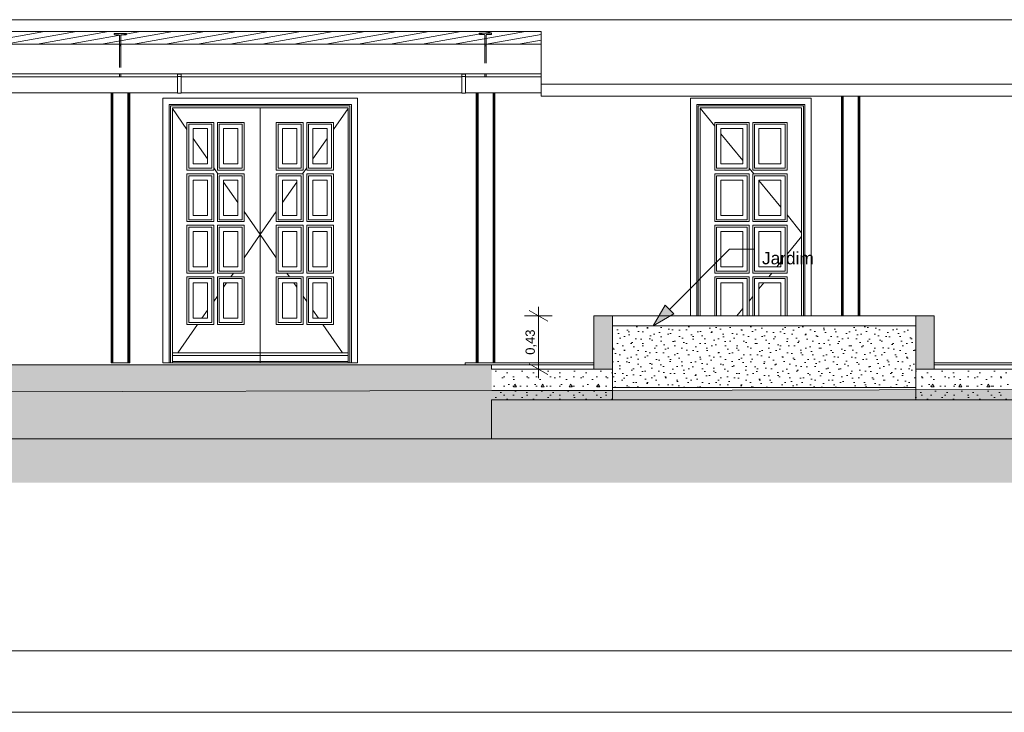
# Model space of a CAD drawing. Header units: millimetres. Extents: x 0 to 1357, y -1 to 841.
# Tile 19 of 43: x 413 to 572, y 0 to 112. Entities that reach past the tile are written whole.
import ezdxf
from ezdxf.xclip import XClip

# ---------------------------------------------------------------- set-up
doc = ezdxf.new("R2010")
doc.units = ezdxf.units.MM
doc.header["$MEASUREMENT"] = 0
doc.header["$XCLIPFRAME"] = 0
doc.linetypes.add('Wipeout_Contour', pattern=[1000, 0, -1000])
for name, color, linetype in [('Cobertura.ARQ', 7, 'Continuous'), ('Cotas - Geral.2D', 7, 'Continuous'), ('Desenho 2D - Geral', 7, 'Continuous'), ('Desenho 2D - Geral.2D', 7, 'Continuous'), ('Estrutura - Geral.ARQ', 7, 'Continuous'), ('Interior - Mobiliário .ARQ', 7, 'Continuous'), ('Laje.ARQ', 7, 'Continuous'), ('Parede.ARQ', 7, 'Continuous'), ('Pilar.ARQ', 7, 'Continuous'), ('Vigas.ARQ', 7, 'Continuous')]:
    doc.layers.add(name, color=color, linetype=linetype)
doc.styles.add('GENERATED_STYLE_1', font='txt')
pattern_1 = [(0, (652.838, 56.458), (0, 7.79423), [0.4875, -4.0125]), (0, (655.088, 60.355), (0, 7.79423), [0.4875, -4.0125]), (60, (652.838, 56.458), (-6.75, 3.89711), [0.4875, -4.0125]), (60, (657.338, 56.458), (-6.75, 3.89711), [0.4875, -4.0125]), (120, (653.326, 56.458), (6.75, 3.89711), [0.4875, -4.0125]), (120, (657.826, 56.458), (6.75, 3.89711), [0.4875, -4.0125]), (0, (652.8383, 57.2076), (0, 1.5), [0, -1.5, 0, -2.25]), (45, (653.5883, 57.2076), (-1.06066, 1.06066), [0, -1.125, 0, -1.875])]
pattern_2 = [(45, (652.8383, 56.4576), (-1.59099, 1.59099), []), (45, (652.308, 56.988), (-1.59099, 1.59099), [])]

# ---------------------------------------------------------------- blocks, each defined once
blk = doc.blocks.new('Desenho_5_5', base_point=(652.84, 56.46))
at = {"layer": 'Vigas.ARQ', "linetype": 'Continuous', "lineweight": 0}
h = blk.add_hatch(dxfattribs=at)
h.set_pattern_fill('Aço_0005', color=8, style=0, pattern_type=2)
h.set_pattern_definition(pattern_2)
h.paths.add_polyline_path([(429.67, 107.65), (429.67, 109.35), (429.7, 109.42), (429.77, 109.45), (430.46, 109.45), (430.53, 109.48), (430.56, 109.55), (430.56, 109.67), (428.56, 109.67), (428.56, 109.55), (428.59, 109.48), (428.66, 109.45), (429.35, 109.45), (429.42, 109.42), (429.45, 109.35), (429.45, 107.65)])
h = blk.add_hatch(dxfattribs=at)
h.set_pattern_fill('Aço_0005', color=8, style=0, pattern_type=2)
h.set_pattern_definition(pattern_2)
h.paths.add_polyline_path([(488.67, 107.7), (488.67, 109.4), (488.7, 109.48), (488.77, 109.5), (489.46, 109.5), (489.53, 109.53), (489.56, 109.61), (489.56, 109.73), (487.56, 109.73), (487.56, 109.61), (487.59, 109.53), (487.66, 109.5), (488.35, 109.5), (488.42, 109.48), (488.45, 109.4), (488.45, 107.7)])
at = {"layer": 'Cobertura.ARQ', "color": 8, "linetype": 'Continuous', "lineweight": 0}
for p, q in [((868.01, 111.9), (279.76, 111.9)), ((497.56, 103.14), (295.11, 103.14)), ((497.56, 103.16), (497.56, 101.5)), ((497.56, 101.5), (648.6, 101.5)), ((497.56, 99.54), (497.56, 101.5)), ((497.56, 99.54), (648.6, 99.54))]:
    blk.add_line(p, q, dxfattribs=at)
at = {"layer": 'Cotas - Geral.2D', "color": 7, "linetype": 'Continuous', "lineweight": 0}
for p, q in [((497.13, 64.06), (497.13, 65.52)), ((499.38, 64.06), (494.88, 64.06)), ((498.63, 63.19), (495.63, 64.92))]:
    blk.add_line(p, q, dxfattribs=at)
at = {"layer": 'Estrutura - Geral.ARQ', "color": 8, "linetype": 'Continuous', "lineweight": 0}
for p, q in [((518.3, 65.1), (528.03, 74.82)), ((528.03, 74.82), (532.07, 74.82))]:
    blk.add_line(p, q, dxfattribs=at)
at = {"layer": 'Estrutura - Geral.ARQ', "color": 7, "linetype": 'Continuous', "lineweight": 0}
blk.add_line((517.6, 65.8), (519.01, 64.39), dxfattribs=at)
at = {"layer": 'Interior - Mobiliário .ARQ', "color": 8, "linetype": 'Continuous', "lineweight": 0}
for p, q in [((438.8, 102.66), (375.79, 102.66)), ((438.8, 103.14), (438.8, 103.1)), ((438.8, 103.1), (438.8, 102.7)), ((438.8, 103.1), (439.4, 103.1)), ((438.8, 100.02), (438.8, 102.7)), ((438.8, 102.7), (439.4, 102.7)), ((439.4, 103.1), (439.4, 103.14)), ((439.4, 102.7), (439.4, 103.1)), ((439.4, 100.02), (439.4, 102.7)), ((484.74, 102.66), (439.4, 102.66)), ((484.74, 103.14), (484.74, 103.1)), ((484.74, 103.1), (484.74, 102.7)), ((484.74, 103.1), (485.34, 103.1)), ((484.74, 100.02), (484.74, 102.7)), ((484.74, 102.7), (485.34, 102.7)), ((485.34, 103.1), (485.34, 103.14)), ((485.34, 102.7), (485.34, 103.1)), ((485.34, 100.02), (485.34, 102.7)), ((497.56, 102.66), (485.34, 102.66)), ((438.8, 100.06), (375.79, 100.06)), ((438.8, 100.02), (439.4, 100.02)), ((484.74, 100.06), (439.4, 100.06)), ((484.74, 100.02), (485.34, 100.02)), ((497.56, 100.06), (485.34, 100.06))]:
    blk.add_line(p, q, dxfattribs=at)
at = {"layer": 'Parede.ARQ', "color": 8, "linetype": 'Continuous', "lineweight": 0}
for p, q in [((436.44, 99.2), (467.92, 99.2)), ((521.73, 64.06), (521.73, 99.2)), ((521.73, 99.2), (541.21, 99.2)), ((541.21, 99.2), (541.21, 64.06)), ((466.92, 98.2), (437.44, 98.2)), ((466.68, 97.96), (437.68, 97.96)), ((466.38, 97.66), (437.98, 97.66)), ((437.98, 97.55), (440.34, 94.17)), ((452.18, 97.66), (452.18, 58.06)), ((466.38, 97.55), (464.02, 94.17)), ((522.73, 98.2), (522.73, 64.06)), ((540.21, 98.2), (522.73, 98.2)), ((522.97, 97.96), (522.97, 64.06)), ((539.97, 97.96), (522.97, 97.96)), ((523.27, 97.66), (523.27, 64.06)), ((539.67, 97.66), (523.27, 97.66)), ((523.27, 97.6), (525.63, 94.71)), ((539.67, 64.06), (539.67, 97.66)), ((539.97, 64.06), (539.97, 97.96)), ((540.21, 64.06), (540.21, 98.2)), ((444.66, 95.3), (440.34, 95.3)), ((440.34, 95.3), (440.34, 87.59)), ((440.64, 87.89), (440.64, 95)), ((440.64, 95), (444.36, 95)), ((441.34, 88.59), (441.34, 94.3)), ((441.34, 94.3), (443.66, 94.3)), ((443.66, 94.3), (443.66, 88.59)), ((444.36, 95), (444.36, 87.89)), ((444.66, 87.59), (444.66, 95.3)), ((449.58, 95.3), (445.26, 95.3)), ((445.26, 95.3), (445.26, 87.59)), ((445.56, 87.89), (445.56, 95)), ((445.56, 95), (449.28, 95)), ((446.26, 88.59), (446.26, 94.3)), ((446.26, 94.3), (448.58, 94.3)), ((448.58, 94.3), (448.58, 88.59)), ((449.28, 95), (449.28, 87.89)), ((449.58, 87.59), (449.58, 95.3)), ((454.78, 87.59), (454.78, 95.3)), ((454.78, 95.3), (459.1, 95.3)), ((458.8, 95), (455.08, 95)), ((455.08, 95), (455.08, 87.89)), ((458.1, 94.3), (455.78, 94.3)), ((455.78, 94.3), (455.78, 88.59)), ((458.1, 88.59), (458.1, 94.3)), ((458.8, 87.89), (458.8, 95)), ((459.1, 95.3), (459.1, 87.59)), ((459.7, 87.59), (459.7, 95.3)), ((459.7, 95.3), (464.02, 95.3)), ((463.72, 95), (460, 95)), ((460, 95), (460, 87.89)), ((463.02, 94.3), (460.7, 94.3)), ((460.7, 94.3), (460.7, 88.59)), ((463.02, 88.59), (463.02, 94.3)), ((463.72, 87.89), (463.72, 95)), ((464.02, 95.3), (464.02, 87.59)), ((531.17, 95.3), (525.63, 95.3)), ((525.63, 95.3), (525.63, 87.59)), ((525.93, 87.89), (525.93, 95)), ((525.93, 95), (530.87, 95)), ((526.63, 88.59), (526.63, 94.3)), ((526.63, 94.3), (530.17, 94.3)), ((530.17, 94.3), (530.17, 88.59)), ((530.87, 95), (530.87, 87.89)), ((531.17, 87.59), (531.17, 95.3)), ((537.31, 95.3), (531.77, 95.3)), ((531.77, 95.3), (531.77, 87.59)), ((532.07, 87.89), (532.07, 95)), ((532.07, 95), (537.01, 95)), ((532.77, 88.59), (532.77, 94.3)), ((532.77, 94.3), (536.31, 94.3)), ((536.31, 94.3), (536.31, 88.59)), ((537.01, 95), (537.01, 87.89)), ((537.31, 87.59), (537.31, 95.3)), ((441.34, 92.73), (443.66, 89.4)), ((463.02, 92.73), (460.7, 89.4)), ((526.63, 93.48), (530.17, 89.13)), ((440.34, 87.59), (444.66, 87.59)), ((444.36, 87.89), (440.64, 87.89)), ((443.66, 88.59), (441.34, 88.59)), ((444.66, 87.97), (445.34, 86.99)), ((445.26, 87.59), (449.58, 87.59)), ((449.28, 87.89), (445.56, 87.89)), ((448.58, 88.59), (446.26, 88.59)), ((459.1, 87.59), (454.78, 87.59)), ((455.08, 87.89), (458.8, 87.89)), ((455.78, 88.59), (458.1, 88.59)), ((459.7, 87.97), (459.01, 86.99)), ((464.02, 87.59), (459.7, 87.59)), ((460, 87.89), (463.72, 87.89)), ((460.7, 88.59), (463.02, 88.59)), ((525.63, 87.59), (531.17, 87.59)), ((530.87, 87.89), (525.93, 87.89)), ((530.17, 88.59), (526.63, 88.59)), ((531.17, 87.91), (531.92, 86.99)), ((531.77, 87.59), (537.31, 87.59)), ((537.01, 87.89), (532.07, 87.89)), ((536.31, 88.59), (532.77, 88.59)), ((444.66, 86.99), (440.34, 86.99)), ((440.34, 86.99), (440.34, 79.28)), ((440.64, 79.58), (440.64, 86.69)), ((440.64, 86.69), (444.36, 86.69)), ((441.34, 80.28), (441.34, 85.99)), ((441.34, 85.99), (443.66, 85.99)), ((443.66, 85.99), (443.66, 80.28)), ((444.36, 86.69), (444.36, 79.58)), ((444.66, 79.28), (444.66, 86.99)), ((449.58, 86.99), (445.26, 86.99)), ((445.26, 86.99), (445.26, 79.28)), ((445.56, 79.58), (445.56, 86.69)), ((445.56, 86.69), (449.28, 86.69)), ((446.26, 80.28), (446.26, 85.99)), ((446.26, 85.99), (448.58, 85.99)), ((448.58, 85.99), (448.58, 80.28)), ((449.28, 86.69), (449.28, 79.58)), ((449.58, 79.28), (449.58, 86.99)), ((454.78, 79.28), (454.78, 86.99)), ((454.78, 86.99), (459.1, 86.99)), ((458.8, 86.69), (455.08, 86.69)), ((455.08, 86.69), (455.08, 79.58)), ((458.1, 85.99), (455.78, 85.99)), ((455.78, 85.99), (455.78, 80.28)), ((458.1, 80.28), (458.1, 85.99)), ((458.8, 79.58), (458.8, 86.69)), ((459.1, 86.99), (459.1, 79.28)), ((459.7, 79.28), (459.7, 86.99)), ((459.7, 86.99), (464.02, 86.99)), ((463.72, 86.69), (460, 86.69)), ((460, 86.69), (460, 79.58)), ((463.02, 85.99), (460.7, 85.99)), ((460.7, 85.99), (460.7, 80.28)), ((463.02, 80.28), (463.02, 85.99)), ((463.72, 79.58), (463.72, 86.69)), ((464.02, 86.99), (464.02, 79.28)), ((531.17, 86.99), (525.63, 86.99)), ((525.63, 86.99), (525.63, 79.28)), ((525.93, 79.58), (525.93, 86.69)), ((525.93, 86.69), (530.87, 86.69)), ((526.63, 80.28), (526.63, 85.99)), ((526.63, 85.99), (530.17, 85.99)), ((530.17, 85.99), (530.17, 80.28)), ((530.87, 86.69), (530.87, 79.58)), ((531.17, 79.28), (531.17, 86.99)), ((537.31, 86.99), (531.77, 86.99)), ((531.77, 86.99), (531.77, 79.28)), ((532.07, 79.58), (532.07, 86.69)), ((532.07, 86.69), (537.01, 86.69)), ((532.77, 80.28), (532.77, 85.99)), ((532.77, 85.99), (536.31, 85.99)), ((532.77, 85.94), (536.31, 81.6)), ((536.31, 85.99), (536.31, 80.28)), ((537.01, 86.69), (537.01, 79.58)), ((537.31, 79.28), (537.31, 86.99)), ((446.26, 85.67), (448.58, 82.34)), ((458.1, 85.67), (455.78, 82.34)), ((444.36, 79.58), (440.64, 79.58)), ((443.66, 80.28), (441.34, 80.28)), ((449.28, 79.58), (445.56, 79.58)), ((448.58, 80.28), (446.26, 80.28)), ((449.58, 80.91), (452.18, 77.18)), ((454.78, 80.91), (452.18, 77.18)), ((455.08, 79.58), (458.8, 79.58)), ((455.78, 80.28), (458.1, 80.28)), ((460, 79.58), (463.72, 79.58)), ((460.7, 80.28), (463.02, 80.28)), ((530.87, 79.58), (525.93, 79.58)), ((530.17, 80.28), (526.63, 80.28)), ((537.01, 79.58), (532.07, 79.58)), ((536.31, 80.28), (532.77, 80.28)), ((537.31, 80.37), (539.67, 77.47)), ((440.34, 79.28), (444.66, 79.28)), ((444.66, 78.68), (440.34, 78.68)), ((440.34, 78.68), (440.34, 70.97)), ((440.64, 71.27), (440.64, 78.38)), ((440.64, 78.38), (444.36, 78.38)), ((444.36, 78.38), (444.36, 71.27)), ((444.66, 70.97), (444.66, 78.68)), ((445.26, 79.28), (449.58, 79.28)), ((449.58, 78.68), (445.26, 78.68)), ((445.26, 78.68), (445.26, 70.97)), ((445.56, 71.27), (445.56, 78.38)), ((445.56, 78.38), (449.28, 78.38)), ((449.28, 78.38), (449.28, 71.27)), ((449.58, 70.97), (449.58, 78.68)), ((459.1, 79.28), (454.78, 79.28)), ((454.78, 70.97), (454.78, 78.68)), ((454.78, 78.68), (459.1, 78.68)), ((458.8, 78.38), (455.08, 78.38)), ((455.08, 78.38), (455.08, 71.27)), ((458.8, 71.27), (458.8, 78.38)), ((459.1, 78.68), (459.1, 70.97)), ((464.02, 79.28), (459.7, 79.28)), ((459.7, 70.97), (459.7, 78.68)), ((459.7, 78.68), (464.02, 78.68)), ((463.72, 78.38), (460, 78.38)), ((460, 78.38), (460, 71.27)), ((463.72, 71.27), (463.72, 78.38)), ((464.02, 78.68), (464.02, 70.97)), ((525.63, 79.28), (531.17, 79.28)), ((531.17, 78.68), (525.63, 78.68)), ((525.63, 78.68), (525.63, 70.97)), ((525.93, 71.27), (525.93, 78.38)), ((525.93, 78.38), (530.87, 78.38)), ((530.87, 78.38), (530.87, 71.27)), ((531.17, 70.97), (531.17, 78.68)), ((531.77, 79.28), (537.31, 79.28)), ((537.31, 78.68), (531.77, 78.68)), ((531.77, 78.68), (531.77, 70.97)), ((532.07, 71.27), (532.07, 78.38)), ((532.07, 78.38), (537.01, 78.38)), ((537.01, 78.38), (537.01, 71.27)), ((537.31, 70.97), (537.31, 78.68)), ((441.34, 71.97), (441.34, 77.68)), ((441.34, 77.68), (443.66, 77.68)), ((443.66, 77.68), (443.66, 71.97)), ((446.26, 71.97), (446.26, 77.68)), ((446.26, 77.68), (448.58, 77.68)), ((448.58, 77.68), (448.58, 71.97)), ((449.58, 73.45), (452.18, 77.18)), ((454.78, 73.45), (452.18, 77.18)), ((458.1, 77.68), (455.78, 77.68)), ((455.78, 77.68), (455.78, 71.97)), ((458.1, 71.97), (458.1, 77.68)), ((463.02, 77.68), (460.7, 77.68)), ((460.7, 77.68), (460.7, 71.97)), ((463.02, 71.97), (463.02, 77.68)), ((526.63, 71.97), (526.63, 77.68)), ((526.63, 77.68), (530.17, 77.68)), ((530.17, 77.68), (530.17, 71.97)), ((532.77, 71.97), (532.77, 77.68)), ((532.77, 77.68), (536.31, 77.68)), ((536.31, 77.68), (536.31, 71.97)), ((537.31, 73.99), (539.67, 76.88)), ((443.66, 71.97), (441.34, 71.97)), ((448.58, 71.97), (446.26, 71.97)), ((448.54, 71.97), (448.58, 72.01)), ((455.81, 71.97), (455.78, 72.01)), ((455.78, 71.97), (458.1, 71.97)), ((460.7, 71.97), (463.02, 71.97)), ((530.17, 71.97), (526.63, 71.97)), ((536.31, 71.97), (532.77, 71.97)), ((535.66, 71.97), (536.31, 72.76)), ((440.34, 70.97), (444.66, 70.97)), ((444.66, 70.37), (440.34, 70.37)), ((440.34, 70.37), (440.34, 62.66)), ((444.36, 71.27), (440.64, 71.27)), ((440.64, 62.96), (440.64, 70.07)), ((440.64, 70.07), (444.36, 70.07)), ((444.36, 70.07), (444.36, 62.96)), ((444.66, 62.66), (444.66, 70.37)), ((445.26, 70.97), (449.58, 70.97)), ((449.58, 70.37), (445.26, 70.37)), ((445.26, 70.37), (445.26, 62.66)), ((449.28, 71.27), (445.56, 71.27)), ((445.56, 62.96), (445.56, 70.07)), ((445.56, 70.07), (449.28, 70.07)), ((447.43, 70.37), (447.85, 70.97)), ((449.28, 70.07), (449.28, 62.96)), ((449.58, 62.66), (449.58, 70.37)), ((459.1, 70.97), (454.78, 70.97)), ((454.78, 62.66), (454.78, 70.37)), ((454.78, 70.37), (459.1, 70.37)), ((455.08, 71.27), (458.8, 71.27)), ((458.8, 70.07), (455.08, 70.07)), ((455.08, 70.07), (455.08, 62.96)), ((456.92, 70.37), (456.5, 70.97)), ((458.8, 62.96), (458.8, 70.07)), ((459.1, 70.37), (459.1, 62.66)), ((464.02, 70.97), (459.7, 70.97)), ((459.7, 62.66), (459.7, 70.37)), ((459.7, 70.37), (464.02, 70.37)), ((460, 71.27), (463.72, 71.27)), ((463.72, 70.07), (460, 70.07)), ((460, 70.07), (460, 62.96)), ((463.72, 62.96), (463.72, 70.07)), ((464.02, 70.37), (464.02, 62.66)), ((525.63, 70.97), (531.17, 70.97)), ((531.17, 70.37), (525.63, 70.37)), ((525.63, 70.37), (525.63, 64.06)), ((530.87, 71.27), (525.93, 71.27)), ((525.93, 64.06), (525.93, 70.07)), ((525.93, 70.07), (530.87, 70.07)), ((530.87, 70.07), (530.87, 64.06)), ((531.17, 64.06), (531.17, 70.37)), ((531.77, 70.97), (537.31, 70.97)), ((537.31, 70.37), (531.77, 70.37)), ((531.77, 70.37), (531.77, 64.06)), ((537.01, 71.27), (532.07, 71.27)), ((532.07, 64.06), (532.07, 70.07)), ((532.07, 70.07), (537.01, 70.07)), ((534.36, 70.37), (534.85, 70.97)), ((537.01, 70.07), (537.01, 64.06)), ((537.31, 64.06), (537.31, 70.37)), ((441.34, 63.66), (441.34, 69.37)), ((441.34, 69.37), (443.66, 69.37)), ((443.66, 69.37), (443.66, 63.66)), ((446.26, 68.68), (446.73, 69.37)), ((446.26, 63.66), (446.26, 69.37)), ((446.26, 69.37), (448.58, 69.37)), ((448.58, 69.37), (448.58, 63.66)), ((458.1, 69.37), (455.78, 69.37)), ((455.78, 69.37), (455.78, 63.66)), ((458.1, 68.68), (457.62, 69.37)), ((458.1, 63.66), (458.1, 69.37)), ((463.02, 69.37), (460.7, 69.37)), ((460.7, 69.37), (460.7, 63.66)), ((463.02, 63.66), (463.02, 69.37)), ((526.63, 64.06), (526.63, 69.37)), ((526.63, 69.37), (530.17, 69.37)), ((530.17, 69.37), (530.17, 64.06)), ((532.77, 68.41), (533.55, 69.37)), ((532.77, 64.06), (532.77, 69.37)), ((532.77, 69.37), (536.31, 69.37)), ((536.31, 69.37), (536.31, 64.06)), ((444.66, 66.39), (445.26, 67.25)), ((459.7, 66.39), (459.1, 67.25)), ((531.17, 66.45), (531.77, 67.19)), ((443.66, 63.66), (441.34, 63.66)), ((442.75, 63.66), (443.66, 64.95)), ((448.58, 63.66), (446.26, 63.66)), ((455.78, 63.66), (458.1, 63.66)), ((461.6, 63.66), (460.7, 64.95)), ((460.7, 63.66), (463.02, 63.66)), ((558.11, 64.06), (509.11, 64.06)), ((529.22, 64.06), (530.17, 65.22)), ((438.85, 58.06), (442.06, 62.66)), ((440.34, 62.66), (444.66, 62.66)), ((444.36, 62.96), (440.64, 62.96)), ((445.26, 62.66), (449.58, 62.66)), ((449.28, 62.96), (445.56, 62.96)), ((459.1, 62.66), (454.78, 62.66)), ((455.08, 62.96), (458.8, 62.96)), ((464.02, 62.66), (459.7, 62.66)), ((460, 62.96), (463.72, 62.96)), ((465.5, 58.06), (462.29, 62.66)), ((452.18, 58.06), (437.98, 58.06)), ((452.18, 57.66), (437.98, 57.66)), ((452.18, 57.66), (452.18, 58.06)), ((452.18, 58.06), (466.38, 58.06)), ((452.18, 57.66), (466.38, 57.66)), ((561.11, 56.46), (585.11, 56.46))]:
    blk.add_line(p, q, dxfattribs=at)
at = {"layer": 'Parede.ARQ', "color": 7, "linetype": 'Continuous', "lineweight": 0}
for p, q in [((509.11, 64.06), (506.11, 64.06)), ((561.11, 64.06), (558.11, 64.06))]:
    blk.add_line(p, q, dxfattribs=at)
at = {"layer": 'Pilar.ARQ', "color": 8, "linetype": 'Continuous', "lineweight": 0}
for p, q in [((546.1, 64.06), (546.1, 99.54)), ((546.15, 64.06), (546.15, 99.54)), ((546.22, 64.06), (546.22, 99.54)), ((546.3, 64.06), (546.3, 99.54)), ((546.38, 64.06), (546.38, 99.54)), ((548.81, 64.06), (548.81, 99.54)), ((548.89, 64.06), (548.89, 99.54)), ((548.97, 64.06), (548.97, 99.54)), ((549.05, 64.06), (549.05, 99.54)), ((549.1, 64.06), (549.1, 99.54))]:
    blk.add_line(p, q, dxfattribs=at)
at = {"layer": 'Vigas.ARQ', "color": 8, "linetype": 'Continuous', "lineweight": 0}
for p, q in [((429.45, 103.14), (429.45, 102.66)), ((429.67, 103.14), (429.67, 102.66)), ((488.45, 103.14), (488.45, 102.66)), ((488.67, 103.14), (488.67, 102.66))]:
    blk.add_line(p, q, dxfattribs=at)
at = {"layer": 'Cotas - Geral.2D', "color": 7, "linetype": 'Continuous', "lineweight": 0, "insert": (496.83, 57.76), "char_height": 1.5, "width": 3.9909, "attachment_point": 7, "rotation": 90, "style": 'GENERATED_STYLE_1'}
blk.add_mtext('\\A1;{\\pql;\\fArial|b0|i0|c0|p38;0,43}', dxfattribs=at)
at = {"layer": 'Estrutura - Geral.ARQ', "color": 7, "linetype": 'Continuous', "lineweight": 0, "insert": (533.27, 74.37), "char_height": 2, "attachment_point": 1, "style": 'GENERATED_STYLE_1'}
blk.add_mtext('\\A1;{\\pql;\\fArial|b0|i0|c0|p38;Jardim}', dxfattribs=at)
at = {"color": 254, "linetype": 'Wipeout_Contour', "lineweight": 0, "ltscale": 1610.665416}
blk.add_wipeout([(309.11, 44.16), (489.56, 44.16), (489.56, 56.16), (309.11, 56.16)], dxfattribs=at).dxf.layer = 'Laje.ARQ'
at = {"color": 254, "linetype": 'Wipeout_Contour', "lineweight": 0, "ltscale": 2302.22409}
blk.add_wipeout([(588.11, 50.46), (588.11, 55.46), (558.11, 55.46), (558.11, 50.46)], dxfattribs=at).dxf.layer = 'Laje.ARQ'
at = {"layer": 'Laje.ARQ', "linetype": 'Continuous', "lineweight": 0}
h = blk.add_hatch(dxfattribs=at)
h.set_pattern_fill('Concreto_Celular_0005', color=83, style=0, pattern_type=2)
h.set_pattern_definition(pattern_1)
h.paths.add_polyline_path([(309.11, 44.16), (489.56, 44.16), (489.56, 56.16), (309.11, 56.16)])
h = blk.add_hatch(dxfattribs=at)
h.set_pattern_fill('Concreto_Celular_0005', color=83, style=0, pattern_type=2)
h.set_pattern_definition(pattern_1)
h.paths.add_polyline_path([(588.11, 50.46), (588.11, 55.46), (558.11, 55.46), (558.11, 50.46)])
at = {"layer": 'Parede.ARQ', "linetype": 'Continuous', "lineweight": 0}
blk.add_hatch(color=36, dxfattribs=at).paths.add_polyline_path([(558.11, 55.46), (561.11, 55.46), (561.11, 64.06), (558.11, 64.06)])
at = {"layer": 'Laje.ARQ', "color": 8, "linetype": 'Continuous', "lineweight": 0}
for p, q in [((561.11, 56.16), (585.11, 56.16)), ((489.56, 44.16), (662.6, 44.16))]:
    blk.add_line(p, q, dxfattribs=at)
at = {"layer": 'Laje.ARQ', "color": 7, "linetype": 'Continuous', "lineweight": 0}
for p, q in [((585.11, 55.46), (561.11, 55.46)), ((588.11, 50.46), (558.11, 50.46)), ((489.56, 44.16), (309.11, 44.16))]:
    blk.add_line(p, q, dxfattribs=at)
at = {"layer": 'Parede.ARQ', "color": 8, "linetype": 'Continuous', "lineweight": 0}
for p, q in [((436.44, 56.46), (436.44, 99.2)), ((467.92, 99.2), (467.92, 56.46)), ((437.44, 98.2), (437.44, 56.46)), ((437.68, 97.96), (437.68, 56.46)), ((437.98, 97.66), (437.98, 56.46)), ((466.38, 56.46), (466.38, 97.66)), ((466.68, 56.46), (466.68, 97.96)), ((466.92, 56.46), (466.92, 98.2)), ((452.18, 56.66), (452.18, 57.66)), ((437.44, 56.46), (436.44, 56.46)), ((437.68, 56.46), (437.44, 56.46)), ((466.68, 56.46), (437.68, 56.46)), ((452.18, 56.66), (437.98, 56.66)), ((452.18, 56.66), (452.18, 56.46)), ((452.18, 56.66), (466.38, 56.66)), ((466.92, 56.46), (466.68, 56.46)), ((467.92, 56.46), (466.92, 56.46)), ((485.27, 56.46), (485.27, 56.16)), ((485.27, 56.46), (487.1, 56.46)), ((487.23, 56.46), (489.96, 56.46)), ((490.1, 56.46), (506.11, 56.46))]:
    blk.add_line(p, q, dxfattribs=at)
at = {"layer": 'Parede.ARQ', "color": 7, "linetype": 'Continuous', "lineweight": 0}
blk.add_line((561.11, 64.06), (561.11, 55.46), dxfattribs=at)
at = {"layer": 'Pilar.ARQ', "color": 8, "linetype": 'Continuous', "lineweight": 0}
for p, q in [((428.1, 56.46), (428.1, 100.06)), ((428.15, 56.46), (428.15, 100.06)), ((428.22, 56.46), (428.22, 100.06)), ((428.3, 56.46), (428.3, 100.06)), ((428.38, 56.46), (428.38, 100.06)), ((430.81, 56.46), (430.81, 100.06)), ((430.89, 56.46), (430.89, 100.06)), ((430.97, 56.46), (430.97, 100.06)), ((431.05, 56.46), (431.05, 100.06)), ((431.1, 56.46), (431.1, 100.06)), ((487.1, 56.46), (487.1, 100.06)), ((487.15, 56.46), (487.15, 100.06)), ((487.22, 56.46), (487.22, 100.06)), ((487.3, 56.46), (487.3, 100.06)), ((487.38, 56.46), (487.38, 100.06)), ((489.81, 56.46), (489.81, 100.06)), ((489.89, 56.46), (489.89, 100.06)), ((489.97, 56.46), (489.97, 100.06)), ((490.05, 56.46), (490.05, 100.06)), ((490.1, 56.46), (490.1, 100.06)), ((428.1, 56.46), (428.15, 56.46)), ((428.15, 56.46), (428.2, 56.46)), ((428.2, 56.46), (428.22, 56.46)), ((428.22, 56.46), (428.3, 56.46)), ((428.3, 56.46), (428.33, 56.46)), ((428.33, 56.46), (428.38, 56.46)), ((428.38, 56.46), (430.81, 56.46)), ((430.81, 56.46), (430.86, 56.46)), ((430.86, 56.46), (430.89, 56.46)), ((430.89, 56.46), (430.97, 56.46)), ((430.97, 56.46), (430.99, 56.46)), ((430.99, 56.46), (431.05, 56.46)), ((431.05, 56.46), (431.1, 56.46)), ((487.1, 56.46), (487.15, 56.46)), ((487.15, 56.46), (487.2, 56.46)), ((487.2, 56.46), (487.22, 56.46)), ((487.22, 56.46), (487.23, 56.46)), ((489.96, 56.46), (489.97, 56.46)), ((489.97, 56.46), (489.99, 56.46)), ((489.99, 56.46), (490.05, 56.46)), ((490.05, 56.46), (490.1, 56.46))]:
    blk.add_line(p, q, dxfattribs=at)
at = {"color": 254, "linetype": 'Wipeout_Contour', "lineweight": 0, "ltscale": 1647.72804}
blk.add_wipeout([(295.11, 107.94), (497.56, 107.94), (497.56, 109.97), (295.11, 109.97)], dxfattribs=at).dxf.layer = 'Cobertura.ARQ'
at = {"layer": 'Cobertura.ARQ', "linetype": 'Continuous', "lineweight": 0}
h = blk.add_hatch(dxfattribs=at)
h.set_pattern_fill('Madeira_0005', color=252, style=0, pattern_type=2)
h.set_pattern_definition([(10, (652.8383, 56.45765), (-0.1562834, 0.886327), [])])
h.paths.add_polyline_path([(295.11, 107.94), (497.56, 107.94), (497.56, 109.97), (295.11, 109.97)])
at = {"layer": 'Cobertura.ARQ', "color": 7, "linetype": 'Continuous', "lineweight": 0}
for p, q in [((497.56, 109.97), (295.11, 109.97)), ((497.56, 109.97), (497.56, 107.94)), ((497.56, 107.94), (295.11, 107.94))]:
    blk.add_line(p, q, dxfattribs=at)
at = {"layer": 'Cobertura.ARQ', "color": 8, "linetype": 'Continuous', "lineweight": 0}
blk.add_line((497.56, 107.94), (497.56, 103.16), dxfattribs=at)
at = {"layer": 'Vigas.ARQ', "color": 7, "linetype": 'Continuous', "lineweight": 0}
for p, q in [((430.56, 109.67), (428.56, 109.67)), ((489.56, 109.73), (487.56, 109.73)), ((429.67, 107.65), (429.45, 107.65)), ((488.67, 107.7), (488.45, 107.7))]:
    blk.add_line(p, q, dxfattribs=at)
at = {"layer": 'Vigas.ARQ', "color": 8, "linetype": 'Continuous', "lineweight": 0}
for p, q in [((429.45, 107.65), (429.45, 104.16)), ((429.67, 107.65), (429.67, 104.16)), ((488.45, 107.7), (488.45, 104.86)), ((488.67, 107.7), (488.67, 104.86))]:
    blk.add_line(p, q, dxfattribs=at)
at = {"layer": 'Vigas.ARQ', "color": 7, "linetype": 'Continuous', "lineweight": 0, "flags": 128}
for points in [[(428.56, 109.67), (428.56, 109.55), (428.59, 109.48)], [(428.59, 109.48), (428.66, 109.45), (429.35, 109.45), (429.42, 109.42)], [(429.42, 109.42), (429.45, 109.35), (429.45, 107.65)], [(429.7, 109.42), (429.67, 109.35), (429.67, 107.65)], [(430.53, 109.48), (430.46, 109.45), (429.77, 109.45), (429.7, 109.42)], [(430.56, 109.67), (430.56, 109.55), (430.53, 109.48)], [(487.56, 109.73), (487.56, 109.61), (487.59, 109.53)], [(487.59, 109.53), (487.66, 109.5), (488.35, 109.5), (488.42, 109.48)], [(488.42, 109.48), (488.45, 109.4), (488.45, 107.7)], [(488.7, 109.48), (488.67, 109.4), (488.67, 107.7)], [(489.53, 109.53), (489.46, 109.5), (488.77, 109.5), (488.7, 109.48)], [(489.56, 109.73), (489.56, 109.61), (489.53, 109.53)]]:
    blk.add_lwpolyline(points, dxfattribs=at)
at = {"color": 254, "linetype": 'Wipeout_Contour', "lineweight": 0, "ltscale": 2008.55704}
blk.add_wipeout([(489.56, 50.46), (509.11, 50.46), (509.11, 55.46), (489.56, 55.46)], dxfattribs=at).dxf.layer = 'Laje.ARQ'
at = {"layer": 'Laje.ARQ', "linetype": 'Continuous', "lineweight": 0}
h = blk.add_hatch(dxfattribs=at)
h.set_pattern_fill('Concreto_Celular_0005', color=83, style=0, pattern_type=2)
h.set_pattern_definition(pattern_1)
h.paths.add_polyline_path([(489.56, 50.46), (509.11, 50.46), (509.11, 55.46), (489.56, 55.46)])
at = {"layer": 'Parede.ARQ', "linetype": 'Continuous', "lineweight": 0}
blk.add_hatch(color=36, dxfattribs=at).paths.add_polyline_path([(506.11, 55.46), (509.11, 55.46), (509.11, 64.06), (506.11, 64.06)])
at = {"layer": 'Cotas - Geral.2D', "color": 7, "linetype": 'Continuous', "lineweight": 0}
for p, q in [((497.13, 55.46), (497.13, 64.06)), ((495.63, 56.32), (498.63, 54.59)), ((499.38, 55.46), (494.88, 55.46)), ((497.13, 53.99), (497.13, 55.46))]:
    blk.add_line(p, q, dxfattribs=at)
at = {"layer": 'Laje.ARQ', "color": 7, "linetype": 'Continuous', "lineweight": 0}
for p, q in [((489.56, 56.16), (309.11, 56.16)), ((489.56, 56.16), (489.56, 55.46)), ((506.11, 55.46), (489.56, 55.46)), ((489.56, 50.46), (489.56, 44.16)), ((509.11, 50.46), (489.56, 50.46))]:
    blk.add_line(p, q, dxfattribs=at)
at = {"layer": 'Laje.ARQ', "color": 8, "linetype": 'Continuous', "lineweight": 0}
for p, q in [((489.56, 56.16), (506.11, 56.16)), ((509.11, 50.46), (558.11, 50.46))]:
    blk.add_line(p, q, dxfattribs=at)
at = {"layer": 'Parede.ARQ', "color": 7, "linetype": 'Continuous', "lineweight": 0}
blk.add_line((506.11, 64.06), (506.11, 55.46), dxfattribs=at)
at = {"color": 254, "linetype": 'Wipeout_Contour', "lineweight": 0, "ltscale": 2146.879708}
blk.add_wipeout([(558.11, 52.46), (558.11, 62.46), (509.11, 62.46), (509.11, 52.46)], dxfattribs=at).dxf.layer = 'Laje.ARQ'
at = {"layer": 'Desenho 2D - Geral', "linetype": 'Continuous', "lineweight": 0}
h = blk.add_hatch(dxfattribs=at)
h.set_pattern_fill('Terra_0005', color=30, style=0, pattern_type=2)
h.set_pattern_definition([(45, (652.8383, 56.4576), (-2.757716, 2.757716), []), (45, (651.919, 57.377), (-5.51543, 5.51543), []), (45, (651, 58.296), (-5.51543, 5.51543), []), (135, (650.0806, 59.2154), (0.9192388, 0.9192388), [3.9, -3.9])])
h.paths.add_polyline_path([(117.51, 37.09), (964.99, 37.09), (964.99, 45.67), (961.76, 45.97), (941.78, 47.82), (937.94, 48.41), (908.44, 50.8), (891.52, 52.58), (891.52, 52.87), (891.52, 53.47), (836.65, 53.47), (836.65, 52.74), (167.05, 51.26), (167.05, 53.04), (162.79, 51.12), (150.49, 45.54), (132.18, 53.78), (117.51, 53.75)])
at = {"layer": 'Estrutura - Geral.ARQ', "linetype": 'Continuous', "lineweight": 0}
blk.add_hatch(color=7, dxfattribs=at).paths.add_polyline_path([(515.67, 62.46), (519.01, 64.39), (517.6, 65.8)])
at = {"layer": 'Laje.ARQ', "linetype": 'Continuous', "lineweight": 0}
h = blk.add_hatch(dxfattribs=at)
h.set_pattern_fill('Pedra_0005', color=83, style=0, pattern_type=2)
h.set_pattern_definition([(45, (652.8383, 59.9576), (-1.113693, 1.113693), [0, -1.05, 0, -1.575]), (110, (656.3383, 59.9576), (1.480016, 0.538682), [0, -0.77, 0, -1.33])])
h.paths.add_polyline_path([(558.11, 52.46), (558.11, 62.46), (509.11, 62.46), (509.11, 52.46)])
at = {"layer": 'Desenho 2D - Geral', "color": 9, "linetype": 'Continuous', "lineweight": 0}
blk.add_line((167.05, 51.26), (836.65, 52.74), dxfattribs=at)
at = {"layer": 'Estrutura - Geral.ARQ', "color": 7, "linetype": 'Continuous', "lineweight": 0}
for q in [(517.6, 65.8), (519.01, 64.39)]:
    blk.add_line((515.67, 62.46), q, dxfattribs=at)
at = {"layer": 'Laje.ARQ', "color": 7, "linetype": 'Continuous', "lineweight": 0}
for p, q in [((558.11, 62.46), (509.11, 62.46)), ((509.11, 55.46), (506.11, 55.46)), ((561.11, 55.46), (558.11, 55.46)), ((509.11, 52.46), (509.11, 50.46)), ((558.11, 52.46), (509.11, 52.46)), ((558.11, 52.46), (558.11, 50.46))]:
    blk.add_line(p, q, dxfattribs=at)
at = {"layer": 'Laje.ARQ', "color": 7, "linetype": 'Continuous', "lineweight": 0, "flags": 128}
for points in [[(509.11, 62.46), (509.11, 55.46), (509.11, 52.46)], [(558.11, 62.46), (558.11, 55.46), (558.11, 52.46)]]:
    blk.add_lwpolyline(points, dxfattribs=at)
at = {"layer": 'Parede.ARQ', "color": 7, "linetype": 'Continuous', "lineweight": 0}
for p, q in [((509.11, 64.06), (509.11, 62.46)), ((558.11, 64.06), (558.11, 62.46))]:
    blk.add_line(p, q, dxfattribs=at)

msp = doc.modelspace()

# ---------------------------------------------------------------- linework, layer by layer
at = {"layer": 'Desenho 2D - Geral.2D', "color": 7, "linetype": 'Continuous', "lineweight": 0}
for p, q in [((34.51, 9.89), (1179, 10)), ((0, 0), (1189, 0))]:
    msp.add_line(p, q, dxfattribs=at)

# ---------------------------------------------------------------- block references
at = {"color": 7, "linetype": 'Continuous', "lineweight": 0}
ref = msp.add_blockref('Desenho_5_5', (652.84, 56.46), dxfattribs=at)
XClip(ref).set_block_clipping_path([(117.5106270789, 37.0884894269), (964.9934989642, 161.5817202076)])

doc.saveas('drawing.dxf')
